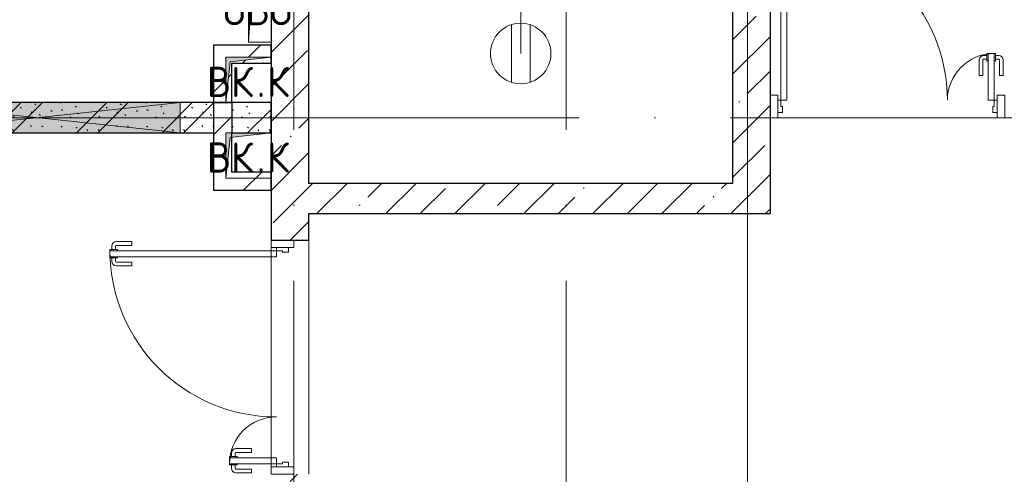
# Model space of a CAD drawing. Header units: millimetres. Extents: x -30540 to 175469, y -11730 to 122288.
# Tile 74 of 119: x 93044 to 99552, y 27590 to 30599. Entities that reach past the tile are written whole.
import ezdxf

# ---------------------------------------------------------------- set-up
doc = ezdxf.new("R2010")
doc.units = ezdxf.units.MM
doc.linetypes.add('ADSK_Линия сетки', pattern=[5000, 4000, -500, 0, -500])
for name, color, linetype, lineweight in [('A-____-NOTE-TEXT', 7, 'Continuous', 18), ('A-DOOR-____-MCUT', 7, 'Continuous', 9), ('A-DOOR-____-OTLN', 7, 'Continuous', 18), ('A-DOOR-FRAM-MCUT', 7, 'Continuous', 9), ('A-DOOR-OPNG-OTLN', 7, 'Continuous', 18), ('A-FLOR-____-OTLN', 7, 'Continuous', 18), ('A-GLAZ-____-MCUT', 7, 'Continuous', 9), ('A-GLAZ-____-OTLN', 7, 'Continuous', 18), ('A-GLAZ-CWMG-MCUT', 7, 'Continuous', 9), ('A-GLAZ-CWMG-OTLN', 7, 'Continuous', 18), ('A-WALL-____-MCUT', 7, 'Continuous', 40), ('A-WALL-____-PATT', 7, 'Continuous', 40), ('I-WALL-____-MCUT', 7, 'Continuous', 40), ('M-EQPM-____-OTLN', 7, 'Continuous', 18), ('S-GRID-____-OTLN', 7, 'Continuous', 9)]:
    doc.layers.add(name, color=color, linetype=linetype, lineweight=lineweight)
doc.layers.add('A-DETL-____-OTLN', color=7, linetype='Continuous', lineweight=9, true_color=0x00a600)
doc.styles.add('GOST Common', font='GOST_Common.ttf', dxfattribs={"height": 200})
pattern_1 = [(45, (0, 0), (-228.0985, 228.0985), []), (45, (228.1, 0), (-228.0985, 228.0985), [403.225, -80.645, 6.706, -73.939])]
pattern_2 = [(45, (0, 0), (-424.264, 424.264), []), (45, (0, 282.8), (-424.264, 424.264), [])]

# ---------------------------------------------------------------- blocks, each defined once
blk = doc.blocks.new('АР_Проем - Настраиваемый-4199838-01 ЭО')
at = {"layer": 'A-DOOR-OPNG-OTLN', "color": 254, "lineweight": 13, "true_color": 0xcccccc}
for p, q in [((-775, 125), (775, 125)), ((-775, -125), (775, -125))]:
    blk.add_line(p, q, dxfattribs=at)
blk = doc.blocks.new('АР_Отверстие прямоугольное - ОВВ-4288882-01 ЭО')
at = {"layer": 'A-GLAZ-____-OTLN', "lineweight": 13, "true_color": 0xf9f9f9}
blk.add_hatch(color=7, dxfattribs=at).paths.add_polyline_path([(-664.8, 100), (-825, 100), (-825, -100), (1075, -100), (1075, 100)])
at = {"layer": 'A-GLAZ-____-MCUT', "color": 254, "lineweight": 15, "true_color": 0xcccccc}
for p, q in [((-825, 100), (-825, -100)), ((1075, 100), (1075, -100))]:
    blk.add_line(p, q, dxfattribs=at)
at = {"layer": 'A-GLAZ-____-OTLN', "color": 254, "lineweight": 5, "true_color": 0xcccccc}
for p, q in [((1075, 100), (-825, -100)), ((-825, 100), (1075, -100))]:
    blk.add_line(p, q, dxfattribs=at)
at = {"layer": 'A-GLAZ-____-OTLN', "color": 254, "lineweight": 13, "true_color": 0xcccccc}
for p, q in [((1075, 100), (-825, 100)), ((-825, 100), (-825, -100)), ((1075, -100), (1075, 100)), ((-825, -100), (1075, -100))]:
    blk.add_line(p, q, dxfattribs=at)
blk = doc.blocks.new('АР_Дверь_Панель двупольная - АР_Дверь_Панель двупольная_Остекленная 1100_350-4220649-01 ЭО')
at = {"layer": 'A-DOOR-____-MCUT', "color": 254, "lineweight": 15, "true_color": 0xcccccc}
for p, q in [((-705, 40), (-705, 1140)), ((-705, 1140), (-665, 1140)), ((-665, 1140), (-665, 40)), ((705, 350), (665, 350)), ((665, 350), (665, 40)), ((705, 40), (705, 350)), ((-665, 40), (-705, 40)), ((665, 40), (705, 40))]:
    blk.add_line(p, q, dxfattribs=at)
at = {"layer": 'A-DOOR-____-OTLN', "color": 254, "lineweight": 5, "true_color": 0xcccccc}
for p, q in [((-713, 1127.5), (-735, 1127.5)), ((-713, 1140), (-713, 1090)), ((-705, 1140), (-713, 1140)), ((-665, 1140), (-657, 1140)), ((-657, 1140), (-657, 1090)), ((-657, 1127.5), (-635, 1127.5)), ((-765, 995), (-765, 1097.5)), ((-740, 995), (-740, 1097.5)), ((-713, 1102.5), (-735, 1102.5)), ((-713, 1090), (-705, 1090)), ((-657, 1090), (-665, 1090)), ((-657, 1102.5), (-635, 1102.5)), ((-630, 995), (-630, 1097.5)), ((-605, 995), (-605, 1097.5)), ((-740, 995), (-765, 995)), ((-630, 995), (-605, 995)), ((657, 337.5), (635, 337.5)), ((657, 350), (657, 300)), ((665, 350), (657, 350)), ((705, 350), (713, 350)), ((713, 350), (713, 300)), ((713, 337.5), (735, 337.5)), ((605, 205), (605, 307.5)), ((630, 205), (630, 307.5)), ((657, 312.5), (635, 312.5)), ((657, 300), (665, 300)), ((713, 300), (705, 300)), ((713, 312.5), (735, 312.5)), ((740, 205), (740, 307.5)), ((765, 205), (765, 307.5)), ((630, 205), (605, 205)), ((740, 205), (765, 205))]:
    blk.add_line(p, q, dxfattribs=at)
for centre, radius, start, end in [((-735, 1097.5), 30, 90, 180), ((-635, 1097.5), 30, 360, 90), ((-735, 1097.5), 4.99, 90, 180), ((-635, 1097.5), 4.99, 0, 90), ((635, 307.5), 30, 90, 180), ((735, 307.5), 30, 0, 90), ((635, 307.5), 4.99, 90, 180), ((735, 307.5), 4.99, 0, 90)]:
    blk.add_arc(centre, radius, start, end, dxfattribs=at)
at = {"layer": 'A-DOOR-____-OTLN', "color": 254, "lineweight": 13, "true_color": 0xcccccc}
for centre, radius, start, end in [((-705, 40), 1100, 0, 90), ((705, 40), 310, 90, 180)]:
    blk.add_arc(centre, radius, start, end, dxfattribs=at)
at = {"layer": 'A-DOOR-FRAM-MCUT', "color": 254, "lineweight": 15, "true_color": 0xcccccc}
for p, q in [((-725, 40), (-705, 40)), ((-725, -40), (-725, 40)), ((-705, 40), (-705, 0)), ((705, 0), (695, 0)), ((695, 0), (695, -40)), ((725, 40), (705, 40)), ((705, 40), (705, 0)), ((725, -40), (725, 40)), ((-695, -40), (-725, -40)), ((-705, 0), (-695, 0)), ((-695, 0), (-695, -40)), ((695, -40), (725, -40))]:
    blk.add_line(p, q, dxfattribs=at)
blk = doc.blocks.new('Прямоугольный импост - 150Х50-4220674-01 ЭО')
at = {"layer": 'A-GLAZ-CWMG-MCUT', "color": 254, "lineweight": 15, "true_color": 0xcccccc}
for p, q in [((-50, 75), (0, 75)), ((-50, 40), (-50, 75)), ((0, 75), (0, -75)), ((-50, -75), (-50, -40)), ((0, -75), (-50, -75))]:
    blk.add_line(p, q, dxfattribs=at)
blk = doc.blocks.new('Прямоугольный импост - 150Х50-4220676-01 ЭО')
at = {"layer": 'A-GLAZ-CWMG-MCUT', "color": 254, "lineweight": 15, "true_color": 0xcccccc}
for p, q in [((0, 75), (-50, 75)), ((-50, 75), (-50, 40)), ((0, -75), (0, 75)), ((-50, -40), (-50, -75)), ((-50, -75), (0, -75))]:
    blk.add_line(p, q, dxfattribs=at)
blk = doc.blocks.new('АР_Дверь_Панель двупольная - АР_Дверь_Панель двупольная_Остекленная 1100_350-4222153-01 ЭО')
at = {"layer": 'A-DOOR-____-MCUT', "color": 254, "lineweight": 15, "true_color": 0xcccccc}
for p, q in [((705, 1140), (665, 1140)), ((665, 1140), (665, 40)), ((705, 40), (705, 1140)), ((-705, 40), (-705, 350)), ((-705, 350), (-665, 350)), ((-665, 350), (-665, 40)), ((-665, 40), (-705, 40)), ((665, 40), (705, 40))]:
    blk.add_line(p, q, dxfattribs=at)
at = {"layer": 'A-DOOR-____-OTLN', "color": 254, "lineweight": 5, "true_color": 0xcccccc}
for p, q in [((657, 1127.5), (635, 1127.5)), ((657, 1140), (657, 1090)), ((665, 1140), (657, 1140)), ((705, 1140), (713, 1140)), ((713, 1140), (713, 1090)), ((713, 1127.5), (735, 1127.5)), ((605, 995), (605, 1097.5)), ((630, 995), (630, 1097.5)), ((657, 1102.5), (635, 1102.5)), ((657, 1090), (665, 1090)), ((713, 1090), (705, 1090)), ((713, 1102.5), (735, 1102.5)), ((740, 995), (740, 1097.5)), ((765, 995), (765, 1097.5)), ((630, 995), (605, 995)), ((740, 995), (765, 995)), ((-713, 337.5), (-735, 337.5)), ((-713, 350), (-713, 300)), ((-705, 350), (-713, 350)), ((-665, 350), (-657, 350)), ((-657, 350), (-657, 300)), ((-657, 337.5), (-635, 337.5)), ((-765, 205), (-765, 307.5)), ((-740, 205), (-740, 307.5)), ((-713, 312.5), (-735, 312.5)), ((-713, 300), (-705, 300)), ((-657, 300), (-665, 300)), ((-657, 312.5), (-635, 312.5)), ((-630, 205), (-630, 307.5)), ((-605, 205), (-605, 307.5)), ((-740, 205), (-765, 205)), ((-630, 205), (-605, 205))]:
    blk.add_line(p, q, dxfattribs=at)
at = {"layer": 'A-DOOR-____-OTLN', "color": 254, "lineweight": 13, "true_color": 0xcccccc}
for centre, radius, start, end in [((705, 40), 1100, 90, 180), ((-705, 40), 310, 0, 90)]:
    blk.add_arc(centre, radius, start, end, dxfattribs=at)
at = {"layer": 'A-DOOR-____-OTLN', "color": 254, "lineweight": 5, "true_color": 0xcccccc}
for centre, radius, start, end in [((635, 1097.5), 30, 90, 180), ((735, 1097.5), 30, 0, 90), ((635, 1097.5), 4.99, 90, 180), ((735, 1097.5), 4.99, 0, 90), ((-735, 307.5), 30, 90, 180), ((-635, 307.5), 30, 360, 90), ((-735, 307.5), 4.99, 90, 180), ((-635, 307.5), 4.99, 360, 90)]:
    blk.add_arc(centre, radius, start, end, dxfattribs=at)
at = {"layer": 'A-DOOR-FRAM-MCUT', "color": 254, "lineweight": 15, "true_color": 0xcccccc}
for p, q in [((-725, 40), (-705, 40)), ((-725, -40), (-725, 40)), ((-705, 40), (-705, 0)), ((705, 0), (695, 0)), ((695, 0), (695, -40)), ((725, 40), (705, 40)), ((705, 40), (705, 0)), ((725, -40), (725, 40)), ((-695, -40), (-725, -40)), ((-705, 0), (-695, 0)), ((-695, 0), (-695, -40)), ((695, -40), (725, -40))]:
    blk.add_line(p, q, dxfattribs=at)
blk = doc.blocks.new('Прямоугольный импост - 150Х50-V120-01 ЭО')
at = {"layer": 'A-GLAZ-CWMG-MCUT', "color": 254, "lineweight": 15, "true_color": 0xcccccc}
for p, q in [((-50, 75), (0, 75)), ((-50, 40), (-50, 75)), ((0, 75), (0, -75)), ((-50, -75), (-50, -40)), ((0, -75), (-50, -75))]:
    blk.add_line(p, q, dxfattribs=at)
blk = doc.blocks.new('Прямоугольный импост - 150Х50-V121-01 ЭО')
at = {"layer": 'A-GLAZ-CWMG-MCUT', "color": 254, "lineweight": 15, "true_color": 0xcccccc}
for p, q in [((0, 75), (-50, 75)), ((-50, 75), (-50, 40)), ((0, -75), (0, 75)), ((-50, -40), (-50, -75)), ((-50, -75), (0, -75))]:
    blk.add_line(p, q, dxfattribs=at)
blk = doc.blocks.new('АР_Канал вертикальный прямоугольный - ВК_К-5750316-01 ЭО')
at = {"layer": 'M-EQPM-____-OTLN', "lineweight": 13, "true_color": 0xe2e2e2}
blk.add_hatch(color=254, dxfattribs=at).paths.add_polyline_path([(-150, -150), (-120, 120), (150, 150), (-150, 150), (-150, 84.3)])
at = {"layer": 'M-EQPM-____-OTLN', "color": 253, "lineweight": 13, "true_color": 0xaaaaaa}
for p, q in [((150, 150), (-150, 150)), ((-150, 150), (-150, -150)), ((150, 150), (-150, 150)), ((-150, 150), (-150, -150)), ((-150, -150), (-150, 150)), ((-150, 150), (150, 150)), ((-120, 120), (150, 150)), ((-120, 120), (150, 150)), ((150, -150), (150, 150)), ((150, 150), (150, -150)), ((-150, -150), (-120, 120)), ((-150, -150), (-120, 120)), ((-150, -150), (150, -150)), ((150, -150), (-150, -150))]:
    blk.add_line(p, q, dxfattribs=at)
blk = doc.blocks.new('АР_Канал вертикальный прямоугольный - ОВО-2775493-01 ЭО')
at = {"layer": 'M-EQPM-____-OTLN', "lineweight": 13, "true_color": 0xe2e2e2}
blk.add_hatch(color=254, dxfattribs=at).paths.add_polyline_path([(-75, -225), (-45, 195), (75, 225), (-75, 225)])
at = {"layer": 'M-EQPM-____-OTLN', "color": 253, "lineweight": 13, "true_color": 0xaaaaaa}
for p, q in [((75, 225), (-75, 225)), ((-75, 225), (-75, -225)), ((75, 225), (-75, 225)), ((-75, 225), (-75, -225)), ((-75, -225), (-75, 225)), ((-75, 225), (75, 225)), ((-45, 195), (75, 225)), ((-45, 195), (75, 225)), ((75, -225), (75, 225)), ((75, 225), (75, -225)), ((-75, -225), (-45, 195)), ((-75, -225), (-45, 195)), ((-75, -225), (75, -225)), ((75, -225), (-75, -225))]:
    blk.add_line(p, q, dxfattribs=at)
blk = doc.blocks.new('Наметкина 10_РД_АР_К4_отсоединено_rvt-1-01 ЭО')
at = {"layer": 'A-WALL-____-PATT', "lineweight": 5, "true_color": 0xcccccc}
h = blk.add_hatch(dxfattribs=at)
h.set_pattern_fill('FP_88', color=254, style=0, pattern_type=2)
h.set_pattern_definition(pattern_1)
h.paths.add_polyline_path([(98005.3, 29515), (98005.3, 34015), (97755.3, 34015), (97755.3, 29515)])
h.paths.add_polyline_path([(98005.3, 35465), (98005.3, 35865), (97755.3, 35865), (97755.3, 35465)])
h = blk.add_hatch(dxfattribs=at)
h.set_pattern_fill('FP_88', color=254, style=0, pattern_type=2)
h.set_pattern_definition(pattern_1)
h.paths.add_polyline_path([(94955.3, 25105), (94955.3, 27590), (94705.3, 27590), (94705.3, 25105)])
h.paths.add_polyline_path([(94955.3, 29140), (94955.3, 35615), (94705.3, 35615), (94705.3, 29140)])
h = blk.add_hatch(dxfattribs=at)
h.set_pattern_fill('FP_104', color=254, style=0, pattern_type=2)
h.set_pattern_definition(pattern_2)
h.paths.add_polyline_path([(94705.3, 30310), (94705.3, 30350), (94435.3, 30320), (94435.3, 30310), (94445.3, 30310)])
h.paths.add_polyline_path([(94405.3, 30310), (94405.3, 30350), (94705.3, 30350), (94705.3, 30430), (94325.3, 30430), (94325.3, 30310)])
h = blk.add_hatch(dxfattribs=at)
h.set_pattern_fill('FP_104', color=254, style=0, pattern_type=2)
h.set_pattern_definition(pattern_2)
h.paths.add_polyline_path([(94405.3, 30050), (94445.3, 30050), (94445.3, 30310), (94434.2, 30310), (94426.5, 30240.7)])
h.paths.add_polyline_path([(94325.3, 30050), (94405.3, 30050), (94405.3, 30310), (94325.3, 30310), (94325.3, 30240.7)])
h = blk.add_hatch(dxfattribs=at)
h.set_pattern_fill('FP_105', color=254, style=0, pattern_type=2)
h.set_pattern_definition([(135, (300.56, 377.28), (-565.6854, 6e-14), [10, -790]), (135, (349.8, 474.73), (-565.6854, 6e-14), [10, -790]), (135, (423.93, 473.06), (-565.6854, 6e-14), [10, -790]), (135, (229.92, 447.9), (-565.6854, 6e-14), [10, -790]), (135, (155.08, 447.9), (-565.6854, 6e-14), [10, -790]), (135, (114.9, 369.03), (-565.6854, 6e-14), [10, -790]), (135, (132.43, 285.8), (-565.6854, 6e-14), [10, -790]), (135, (214.66, 322), (-565.6854, 6e-14), [10, -790]), (135, (198.16, 261.88), (-565.6854, 6e-14), [10, -790]), (135, (45.2, 272.9), (-565.6854, 6e-14), [10, -790]), (135, (42.32, 336.16), (-565.6854, 6e-14), [10, -790]), (135, (92.26, 192.24), (-565.6854, 6e-14), [10, -790]), (135, (7.07, 149.2), (-565.6854, 6e-14), [10, -790]), (135, (80.6, 95.1), (-565.6854, 6e-14), [10, -790]), (135, (79.53, 36.94), (-565.6854, 6e-14), [10, -790]), (135, (153.87, 74.56), (-565.6854, 6e-14), [10, -790]), (135, (228.35, 124.8), (-565.6854, 6e-14), [10, -790]), (135, (279.75, 180.4), (-565.6854, 6e-14), [10, -790]), (135, (282.9, 31.63), (-565.6854, 6e-14), [10, -790]), (135, (377.38, 53.45), (-565.6854, 6e-14), [10, -790]), (135, (352.28, 102.7), (-565.6854, 6e-14), [10, -790]), (135, (354.05, 0), (-565.6854, 6e-14), [10, -790]), (135, (553.23, 16.45), (-565.6854, 6e-14), [10, -790]), (135, (542.38, 63.45), (-565.6854, 6e-14), [10, -790]), (135, (536.58, 239.3), (-565.6854, 6e-14), [10, -790]), (135, (475.85, 203.9), (-565.6854, 6e-14), [10, -790]), (135, (475.85, 316.54), (-565.6854, 6e-14), [10, -790]), (135, (520.8, 408.7), (-565.6854, 6e-14), [10, -790]), (135, (551.1, 470.8), (-565.6854, 6e-14), [10, -790]), (135, (235.25, 537.93), (-565.6854, 6e-14), [10, -790]), (135, (407.25, 547.65), (-565.6854, 6e-14), [10, -790]), (135, (94.5, 558.6), (-565.6854, 6e-14), [10, -790]), (135, (46.4, 532.3), (-565.6854, 6e-14), [10, -790]), (135, (85.56, 465.04), (-565.6854, 6e-14), [10, -790]), (135, (355.53, 181.14), (-565.6854, 6e-14), [10, -790]), (135, (362.23, 243.6), (-565.6854, 6e-14), [10, -790]), (135, (413.45, 344.1), (-565.6854, 6e-14), [10, -790]), (135, (286.3, 273.25), (-565.6854, 6e-14), [10, -790]), (135, (423.02, 263.72), (-565.6854, 6e-14), [10, -790]), (135, (162.94, 190.2), (-565.6854, 6e-14), [10, -790]), (135, (470.25, 120.93), (-565.6854, 6e-14), [10, -790]), (135, (484.48, 9.78), (-565.6854, 6e-14), [10, -790]), (45, (0, 212.13), (-565.6854, 0), []), (45, (212.13, 0), (-565.6854, 0), []), (45, (353.55, 0), (-565.6854, 0), []), (45, (0, 353.55), (-565.6854, 0), [])])
h.paths.add_polyline_path([(94705.3, 29850), (94705.3, 30050), (94445.3, 30050), (94445.3, 29850)])
h.paths.add_polyline_path([(94325.3, 29850), (94325.3, 30050), (88905.3, 30050), (88905.3, 29850), (94105.3, 29850)])
h = blk.add_hatch(dxfattribs=at)
h.set_pattern_fill('FP_104', color=254, style=0, pattern_type=2)
h.set_pattern_definition(pattern_2)
h.paths.add_polyline_path([(94405.3, 29590), (94405.3, 29850), (94445.3, 29850), (94445.3, 30050), (94325.3, 30050), (94325.3, 29590)])
h.paths.add_polyline_path([(94409.7, 29590), (94445.3, 29590), (94445.3, 29821.1), (94435.3, 29820), (94416.6, 29652.1)])
h = blk.add_hatch(dxfattribs=at)
h.set_pattern_fill('FP_104', color=254, style=0, pattern_type=2)
h.set_pattern_definition(pattern_2)
h.paths.add_polyline_path([(94405.3, 29470), (94705.5, 29470), (94705.5, 29590), (94409.7, 29590), (94405.3, 29550), (94405.3, 29590), (94325.3, 29590), (94325.3, 29470)])
h = blk.add_hatch(dxfattribs=at)
h.set_pattern_fill('FP_88', color=254, style=0, pattern_type=2)
h.set_pattern_definition(pattern_1)
h.paths.add_polyline_path([(94955.3, 29315), (98005.3, 29315), (98005.3, 29515), (94955.3, 29515)])
at = {"layer": 'A-FLOR-____-OTLN', "color": 254, "lineweight": 13, "true_color": 0xcccccc}
for p, q in [((99505.3, 29950), (98055.3, 29950)), ((98055.3, 29950), (99505.3, 29950)), ((94705.3, 29090), (94705.3, 29070)), ((94705.3, 29070), (94705.3, 29090)), ((94705.3, 29030), (94705.3, 27700)), ((94705.3, 27700), (94705.3, 29030)), ((94705.3, 27660), (94705.3, 27640)), ((94705.3, 27640), (94705.3, 27660))]:
    blk.add_line(p, q, dxfattribs=at)
at = {"layer": 'A-WALL-____-MCUT', "color": 254, "lineweight": 30, "true_color": 0xcccccc}
for p, q in [((94705.3, 35615), (94705.3, 29140)), ((94955.3, 29515), (94955.3, 35615)), ((97755.3, 34015), (97755.3, 29515)), ((98005.3, 29515), (98005.3, 34015)), ((94325.3, 30050), (94325.3, 29850)), ((94445.3, 30050), (94445.3, 29850)), ((97755.3, 29515), (94955.3, 29515)), ((98005.3, 29315), (98005.3, 29515)), ((94955.3, 29315), (98005.3, 29315)), ((94955.3, 29140), (94955.3, 29315)), ((94705.3, 29140), (94955.3, 29140))]:
    blk.add_line(p, q, dxfattribs=at)
at = {"layer": 'I-WALL-____-MCUT', "color": 254, "lineweight": 30, "true_color": 0xcccccc}
for p, q in [((94705.3, 30430), (94325.3, 30430)), ((94325.3, 30430), (94325.3, 30310)), ((94705.3, 30310), (94705.3, 30430)), ((94325.3, 30310), (94325.3, 30050)), ((94445.3, 30050), (94445.3, 30310)), ((94445.3, 30310), (94705.3, 30310)), ((94105.3, 30050), (92205.3, 30050)), ((94325.3, 30050), (94105.3, 30050)), ((94325.3, 30050), (94445.3, 30050)), ((94445.3, 30050), (94325.3, 30050)), ((94705.3, 30050), (94445.3, 30050)), ((94705.3, 29850), (94705.3, 30050)), ((92205.3, 29850), (94105.3, 29850)), ((94105.3, 29850), (94325.3, 29850)), ((94325.3, 29850), (94325.3, 29590)), ((94445.3, 29590), (94445.3, 29850)), ((94445.3, 29850), (94705.3, 29850)), ((94325.3, 29590), (94325.3, 29470)), ((94705.5, 29590), (94445.3, 29590)), ((94705.5, 29470), (94705.5, 29590)), ((94325.3, 29470), (94705.5, 29470))]:
    blk.add_line(p, q, dxfattribs=at)
at = {"layer": 'A-DOOR-____-OTLN', "color": 254, "lineweight": 13, "true_color": 0xcccccc}
blk.add_blockref('АР_Дверь_Панель двупольная - АР_Дверь_Панель двупольная_Остекленная 1100_350-4220649-01 ЭО', (98780.3, 30025), dxfattribs=at)
for name, p, rotation in [('АР_Дверь_Панель двупольная - АР_Дверь_Панель двупольная_Остекленная 1100_350-4222153-01 ЭО', (94780.3, 28365), 90.00000000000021), ('АР_Проем - Настраиваемый-4199838-01 ЭО', (94830.3, 28365), 89.99999999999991)]:
    blk.add_blockref(name, p, dxfattribs=dict(at, rotation=rotation))
at = {"layer": 'A-GLAZ-____-OTLN', "color": 254, "lineweight": 13, "true_color": 0xcccccc, "rotation": 180}
blk.add_blockref('АР_Отверстие прямоугольное - ОВВ-4288882-01 ЭО', (93280.3, 29950), dxfattribs=at)
at = {"layer": 'A-GLAZ-CWMG-OTLN', "color": 254, "lineweight": 13, "true_color": 0xcccccc, "extrusion": (0, 0, -1)}
blk.add_blockref('Прямоугольный импост - 150Х50-4220674-01 ЭО', (-98005.3, 30025), dxfattribs=at)
at = {"layer": 'A-GLAZ-CWMG-OTLN', "color": 254, "lineweight": 13, "true_color": 0xcccccc}
blk.add_blockref('Прямоугольный импост - 150Х50-4220676-01 ЭО', (99555.3, 30025), dxfattribs=at)
at = {"layer": 'A-GLAZ-CWMG-OTLN', "color": 254, "lineweight": 13, "true_color": 0xcccccc, "rotation": 90.00000000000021}
blk.add_blockref('Прямоугольный импост - 150Х50-V121-01 ЭО', (94780.3, 29140), dxfattribs=at)
at = {"layer": 'A-GLAZ-CWMG-OTLN', "color": 254, "lineweight": 13, "true_color": 0xcccccc, "extrusion": (0, 0, -1), "rotation": 269.9999999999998}
blk.add_blockref('Прямоугольный импост - 150Х50-V120-01 ЭО', (-94780.3, 27590), dxfattribs=at)
at = {"layer": 'M-EQPM-____-OTLN', "color": 253, "lineweight": 5, "true_color": 0xaaaaaa}
for name, p in [('АР_Канал вертикальный прямоугольный - ОВО-2775493-01 ЭО', (94630.3, 30675)), ('АР_Канал вертикальный прямоугольный - ВК_К-5750316-01 ЭО', (94555.3, 30200)), ('АР_Канал вертикальный прямоугольный - ВК_К-5750316-01 ЭО', (94555.3, 29700))]:
    blk.add_blockref(name, p, dxfattribs=at)
at = {"layer": 'A-____-NOTE-TEXT', "color": 253, "lineweight": 5, "true_color": 0xaaaaaa, "char_height": 200, "attachment_point": 1, "style": 'GOST Common'}
for s, insert, width in [('ОВО', (94388.1, 30762.2), 593.249), ('ВК', (94280.1, 30287.2), 400.844), ('\\fGOST Common|b0|i0|c204|p34|;К', (94677, 30287.2), 192.405), ('\\fGOST Common|b0|i0|c204|p34|;.', (94610.8, 30287.2), 80.169), ('ВК', (94280.1, 29787.2), 400.844), ('\\fGOST Common|b0|i0|c204|p34|;К', (94677, 29787.2), 192.405), ('\\fGOST Common|b0|i0|c204|p34|;.', (94610.8, 29787.2), 80.169)]:
    blk.add_mtext(s, dxfattribs=dict(at, insert=insert, width=width))

msp = doc.modelspace()

# ---------------------------------------------------------------- linework, layer by layer
at = {"layer": 'A-____-NOTE-TEXT', "color": 1, "lineweight": 9, "true_color": 0xff0000}
for p, q in [((96293.5, 30184.8), (96293.5, 30565.2)), ((96417.1, 30184.8), (96417.1, 30565.2))]:
    msp.add_line(p, q, dxfattribs=at)
msp.add_circle((96355.3, 30375), 200, dxfattribs=at)
at = {"layer": 'A-DETL-____-OTLN', "color": 1, "true_color": 0xff0000}
msp.add_line((96355.3, 30375), (96355.3, 30980), dxfattribs=at)
at = {"layer": 'S-GRID-____-OTLN', "color": 253, "linetype": 'ADSK_Линия сетки', "true_color": 0xaaaaaa}
for p, q in [((94855.3, -10130.4), (94855.3, 56550)), ((96655.3, -10130.4), (96655.3, 56550)), ((97855.3, -7590.4), (97855.3, 56550)), ((111741.6, 29950), (78589.2, 29950))]:
    msp.add_line(p, q, dxfattribs=at)

# ---------------------------------------------------------------- block references
at = {"lineweight": 5}
msp.add_blockref('Наметкина 10_РД_АР_К4_отсоединено_rvt-1-01 ЭО', (0, 0), dxfattribs=at)

doc.saveas('drawing.dxf')
